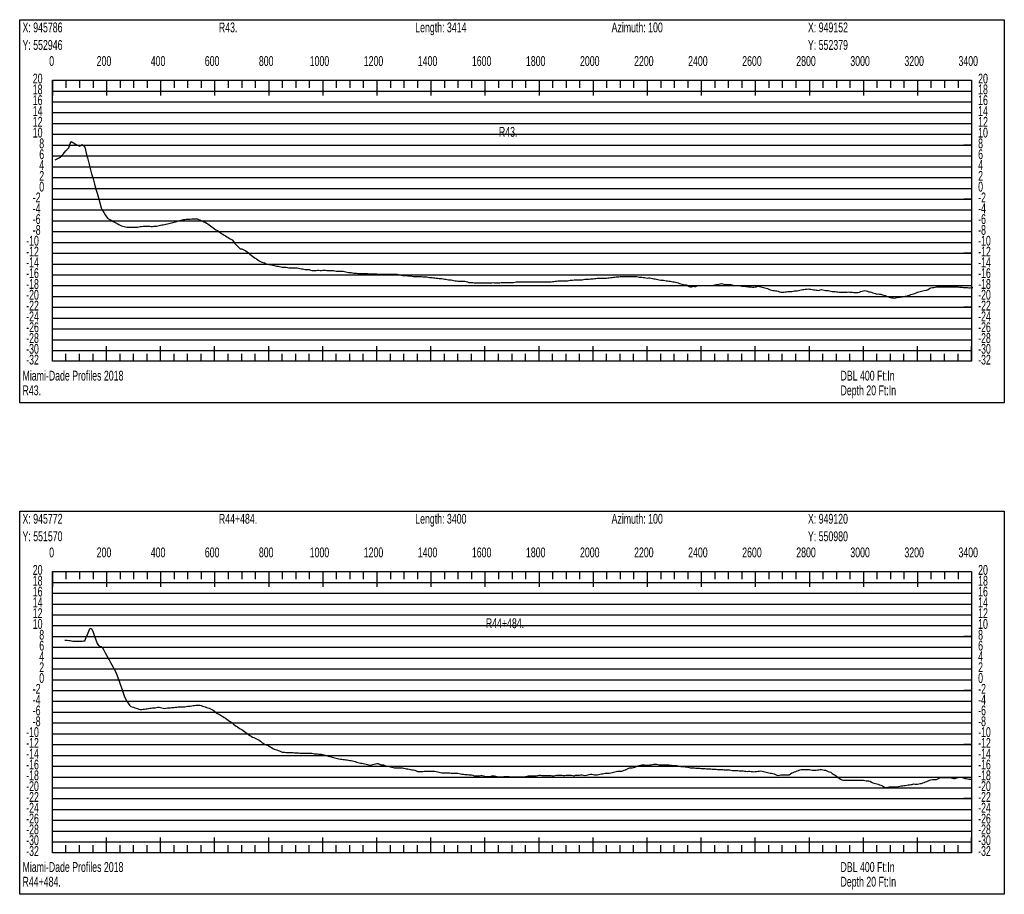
# Model space of a CAD drawing. Header units: feet. Extents: x 1 to 30, y -268 to -1.
# Tile 61 of 94: x 11 to 20, y -100 to -92. Entities that reach past the tile are written whole.
import ezdxf

# ---------------------------------------------------------------- set-up
doc = ezdxf.new("R2010")
doc.units = ezdxf.units.FT
doc.header["$MEASUREMENT"] = 0
doc.layers.add('LABELS', color=7, linetype='Continuous')
doc.layers.add('XSECTION', color=7, linetype='Continuous')

msp = doc.modelspace()

# ---------------------------------------------------------------- linework, layer by layer
at = {"layer": 'XSECTION', "color": 0, "linetype": 'Continuous'}
for points in [[(11.106, -91.9), (20.212, -91.9), (20.212, -95.445), (11.106, -95.445), (11.106, -91.9)], [(11.409, -92.46), (19.909, -92.46), (19.909, -95.06), (11.409, -95.06), (11.409, -92.46)], [(11.409, -92.46), (11.409, -92.601)], [(11.409, -92.46), (11.409, -92.601)], [(11.409, -92.46), (11.409, -92.53)], [(11.409, -92.46), (11.409, -92.53)], [(11.534, -92.46), (11.534, -92.53)], [(11.659, -92.46), (11.659, -92.53)], [(11.784, -92.46), (11.784, -92.53)], [(11.909, -92.46), (11.909, -92.601)], [(11.909, -92.46), (11.909, -92.53)], [(12.034, -92.46), (12.034, -92.53)], [(12.159, -92.46), (12.159, -92.53)], [(12.284, -92.46), (12.284, -92.53)], [(12.409, -92.46), (12.409, -92.601)], [(12.409, -92.46), (12.409, -92.53)], [(12.534, -92.46), (12.534, -92.53)], [(12.659, -92.46), (12.659, -92.53)], [(12.784, -92.46), (12.784, -92.53)], [(12.909, -92.46), (12.909, -92.601)], [(12.909, -92.46), (12.909, -92.53)], [(13.034, -92.46), (13.034, -92.53)], [(13.159, -92.46), (13.159, -92.53)], [(13.284, -92.46), (13.284, -92.53)], [(13.409, -92.46), (13.409, -92.601)], [(13.409, -92.46), (13.409, -92.53)], [(13.534, -92.46), (13.534, -92.53)], [(13.659, -92.46), (13.659, -92.53)], [(13.784, -92.46), (13.784, -92.53)], [(13.909, -92.46), (13.909, -92.601)], [(13.909, -92.46), (13.909, -92.53)], [(14.034, -92.46), (14.034, -92.53)], [(14.159, -92.46), (14.159, -92.53)], [(14.284, -92.46), (14.284, -92.53)], [(14.409, -92.46), (14.409, -92.601)], [(14.409, -92.46), (14.409, -92.53)], [(14.534, -92.46), (14.534, -92.53)], [(14.659, -92.46), (14.659, -92.53)], [(14.784, -92.46), (14.784, -92.53)], [(14.909, -92.46), (14.909, -92.601)], [(14.909, -92.46), (14.909, -92.53)], [(15.034, -92.46), (15.034, -92.53)], [(15.159, -92.46), (15.159, -92.53)], [(15.284, -92.46), (15.284, -92.53)], [(15.409, -92.46), (15.409, -92.601)], [(15.409, -92.46), (15.409, -92.53)], [(15.534, -92.46), (15.534, -92.53)], [(15.659, -92.46), (15.659, -92.53)], [(15.784, -92.46), (15.784, -92.53)], [(15.909, -92.46), (15.909, -92.601)], [(15.909, -92.46), (15.909, -92.53)], [(16.034, -92.46), (16.034, -92.53)], [(16.159, -92.46), (16.159, -92.53)], [(16.284, -92.46), (16.284, -92.53)], [(16.409, -92.46), (16.409, -92.601)], [(16.409, -92.46), (16.409, -92.53)], [(16.534, -92.46), (16.534, -92.53)], [(16.659, -92.46), (16.659, -92.53)], [(16.784, -92.46), (16.784, -92.53)], [(16.909, -92.46), (16.909, -92.601)], [(16.909, -92.46), (16.909, -92.53)], [(17.034, -92.46), (17.034, -92.53)], [(17.159, -92.46), (17.159, -92.53)], [(17.284, -92.46), (17.284, -92.53)], [(17.409, -92.46), (17.409, -92.601)], [(17.409, -92.46), (17.409, -92.53)], [(17.534, -92.46), (17.534, -92.53)], [(17.659, -92.46), (17.659, -92.53)], [(17.784, -92.46), (17.784, -92.53)], [(17.909, -92.46), (17.909, -92.601)], [(17.909, -92.46), (17.909, -92.53)], [(18.034, -92.46), (18.034, -92.53)], [(18.159, -92.46), (18.159, -92.53)], [(18.284, -92.46), (18.284, -92.53)], [(18.409, -92.46), (18.409, -92.601)], [(18.409, -92.46), (18.409, -92.53)], [(18.534, -92.46), (18.534, -92.53)], [(18.659, -92.46), (18.659, -92.53)], [(18.784, -92.46), (18.784, -92.53)], [(18.909, -92.46), (18.909, -92.601)], [(18.909, -92.46), (18.909, -92.53)], [(19.034, -92.46), (19.034, -92.53)], [(19.159, -92.46), (19.159, -92.53)], [(19.284, -92.46), (19.284, -92.53)], [(19.409, -92.46), (19.409, -92.601)], [(19.409, -92.46), (19.409, -92.53)], [(19.534, -92.46), (19.534, -92.53)], [(19.659, -92.46), (19.659, -92.53)], [(19.784, -92.46), (19.784, -92.53)], [(19.909, -92.46), (19.909, -92.601)], [(19.909, -92.46), (19.909, -92.53)], [(11.409, -93.06), (11.479, -93.06)], [(19.909, -93.06), (19.839, -93.06)], [(11.409, -93.56), (11.479, -93.56)], [(19.909, -93.56), (19.839, -93.56)], [(11.409, -94.06), (11.479, -94.06)], [(19.909, -94.06), (19.839, -94.06)], [(11.409, -94.56), (11.479, -94.56)], [(19.909, -94.56), (19.839, -94.56)], [(11.409, -95.06), (11.409, -94.919)], [(11.409, -95.06), (11.409, -94.919)], [(11.909, -95.06), (11.909, -94.919)], [(12.409, -95.06), (12.409, -94.919)], [(12.909, -95.06), (12.909, -94.919)], [(13.409, -95.06), (13.409, -94.919)], [(13.909, -95.06), (13.909, -94.919)], [(14.409, -95.06), (14.409, -94.919)], [(14.909, -95.06), (14.909, -94.919)], [(15.409, -95.06), (15.409, -94.919)], [(15.909, -95.06), (15.909, -94.919)], [(16.409, -95.06), (16.409, -94.919)], [(16.909, -95.06), (16.909, -94.919)], [(17.409, -95.06), (17.409, -94.919)], [(17.909, -95.06), (17.909, -94.919)], [(18.409, -95.06), (18.409, -94.919)], [(18.909, -95.06), (18.909, -94.919)], [(19.409, -95.06), (19.409, -94.919)], [(19.909, -95.06), (19.909, -94.919)], [(11.409, -95.06), (11.409, -94.99)], [(11.409, -95.06), (11.409, -94.99)], [(11.534, -95.06), (11.534, -94.99)], [(11.659, -95.06), (11.659, -94.99)], [(11.784, -95.06), (11.784, -94.99)], [(11.909, -95.06), (11.909, -94.99)], [(12.034, -95.06), (12.034, -94.99)], [(12.159, -95.06), (12.159, -94.99)], [(12.284, -95.06), (12.284, -94.99)], [(12.409, -95.06), (12.409, -94.99)], [(12.534, -95.06), (12.534, -94.99)], [(12.659, -95.06), (12.659, -94.99)], [(12.784, -95.06), (12.784, -94.99)], [(12.909, -95.06), (12.909, -94.99)], [(13.034, -95.06), (13.034, -94.99)], [(13.159, -95.06), (13.159, -94.99)], [(13.284, -95.06), (13.284, -94.99)], [(13.409, -95.06), (13.409, -94.99)], [(13.534, -95.06), (13.534, -94.99)], [(13.659, -95.06), (13.659, -94.99)], [(13.784, -95.06), (13.784, -94.99)], [(13.909, -95.06), (13.909, -94.99)], [(14.034, -95.06), (14.034, -94.99)], [(14.159, -95.06), (14.159, -94.99)], [(14.284, -95.06), (14.284, -94.99)], [(14.409, -95.06), (14.409, -94.99)], [(14.534, -95.06), (14.534, -94.99)], [(14.659, -95.06), (14.659, -94.99)], [(14.784, -95.06), (14.784, -94.99)], [(14.909, -95.06), (14.909, -94.99)], [(15.034, -95.06), (15.034, -94.99)], [(15.159, -95.06), (15.159, -94.99)], [(15.284, -95.06), (15.284, -94.99)], [(15.409, -95.06), (15.409, -94.99)], [(15.534, -95.06), (15.534, -94.99)], [(15.659, -95.06), (15.659, -94.99)], [(15.784, -95.06), (15.784, -94.99)], [(15.909, -95.06), (15.909, -94.99)], [(16.034, -95.06), (16.034, -94.99)], [(16.159, -95.06), (16.159, -94.99)], [(16.284, -95.06), (16.284, -94.99)], [(16.409, -95.06), (16.409, -94.99)], [(16.534, -95.06), (16.534, -94.99)], [(16.659, -95.06), (16.659, -94.99)], [(16.784, -95.06), (16.784, -94.99)], [(16.909, -95.06), (16.909, -94.99)], [(17.034, -95.06), (17.034, -94.99)], [(17.159, -95.06), (17.159, -94.99)], [(17.284, -95.06), (17.284, -94.99)], [(17.409, -95.06), (17.409, -94.99)], [(17.534, -95.06), (17.534, -94.99)], [(17.659, -95.06), (17.659, -94.99)], [(17.784, -95.06), (17.784, -94.99)], [(17.909, -95.06), (17.909, -94.99)], [(18.034, -95.06), (18.034, -94.99)], [(18.159, -95.06), (18.159, -94.99)], [(18.284, -95.06), (18.284, -94.99)], [(18.409, -95.06), (18.409, -94.99)], [(18.534, -95.06), (18.534, -94.99)], [(18.659, -95.06), (18.659, -94.99)], [(18.784, -95.06), (18.784, -94.99)], [(18.909, -95.06), (18.909, -94.99)], [(19.034, -95.06), (19.034, -94.99)], [(19.159, -95.06), (19.159, -94.99)], [(19.284, -95.06), (19.284, -94.99)], [(19.409, -95.06), (19.409, -94.99)], [(19.534, -95.06), (19.534, -94.99)], [(19.659, -95.06), (19.659, -94.99)], [(19.784, -95.06), (19.784, -94.99)], [(19.909, -95.06), (19.909, -94.99)], [(11.106, -96.445), (20.212, -96.445), (20.212, -99.99), (11.106, -99.99), (11.106, -96.445)], [(11.409, -97.005), (19.909, -97.005), (19.909, -99.605), (11.409, -99.605), (11.409, -97.005)], [(11.409, -97.005), (11.409, -97.146)], [(11.409, -97.005), (11.409, -97.146)], [(11.409, -97.005), (11.409, -97.075)], [(11.409, -97.005), (11.409, -97.075)], [(11.534, -97.005), (11.534, -97.075)], [(11.659, -97.005), (11.659, -97.075)], [(11.784, -97.005), (11.784, -97.075)], [(11.909, -97.005), (11.909, -97.146)], [(11.909, -97.005), (11.909, -97.075)], [(12.034, -97.005), (12.034, -97.075)], [(12.159, -97.005), (12.159, -97.075)], [(12.284, -97.005), (12.284, -97.075)], [(12.409, -97.005), (12.409, -97.146)], [(12.409, -97.005), (12.409, -97.075)], [(12.534, -97.005), (12.534, -97.075)], [(12.659, -97.005), (12.659, -97.075)], [(12.784, -97.005), (12.784, -97.075)], [(12.909, -97.005), (12.909, -97.146)], [(12.909, -97.005), (12.909, -97.075)], [(13.034, -97.005), (13.034, -97.075)], [(13.159, -97.005), (13.159, -97.075)], [(13.284, -97.005), (13.284, -97.075)], [(13.409, -97.005), (13.409, -97.146)], [(13.409, -97.005), (13.409, -97.075)], [(13.534, -97.005), (13.534, -97.075)], [(13.659, -97.005), (13.659, -97.075)], [(13.784, -97.005), (13.784, -97.075)], [(13.909, -97.005), (13.909, -97.146)], [(13.909, -97.005), (13.909, -97.075)], [(14.034, -97.005), (14.034, -97.075)], [(14.159, -97.005), (14.159, -97.075)], [(14.284, -97.005), (14.284, -97.075)], [(14.409, -97.005), (14.409, -97.146)], [(14.409, -97.005), (14.409, -97.075)], [(14.534, -97.005), (14.534, -97.075)], [(14.659, -97.005), (14.659, -97.075)], [(14.784, -97.005), (14.784, -97.075)], [(14.909, -97.005), (14.909, -97.146)], [(14.909, -97.005), (14.909, -97.075)], [(15.034, -97.005), (15.034, -97.075)], [(15.159, -97.005), (15.159, -97.075)], [(15.284, -97.005), (15.284, -97.075)], [(15.409, -97.005), (15.409, -97.146)], [(15.409, -97.005), (15.409, -97.075)], [(15.534, -97.005), (15.534, -97.075)], [(15.659, -97.005), (15.659, -97.075)], [(15.784, -97.005), (15.784, -97.075)], [(15.909, -97.005), (15.909, -97.146)], [(15.909, -97.005), (15.909, -97.075)], [(16.034, -97.005), (16.034, -97.075)], [(16.159, -97.005), (16.159, -97.075)], [(16.284, -97.005), (16.284, -97.075)], [(16.409, -97.005), (16.409, -97.146)], [(16.409, -97.005), (16.409, -97.075)], [(16.534, -97.005), (16.534, -97.075)], [(16.659, -97.005), (16.659, -97.075)], [(16.784, -97.005), (16.784, -97.075)], [(16.909, -97.005), (16.909, -97.146)], [(16.909, -97.005), (16.909, -97.075)], [(17.034, -97.005), (17.034, -97.075)], [(17.159, -97.005), (17.159, -97.075)], [(17.284, -97.005), (17.284, -97.075)], [(17.409, -97.005), (17.409, -97.146)], [(17.409, -97.005), (17.409, -97.075)], [(17.534, -97.005), (17.534, -97.075)], [(17.659, -97.005), (17.659, -97.075)], [(17.784, -97.005), (17.784, -97.075)], [(17.909, -97.005), (17.909, -97.146)], [(17.909, -97.005), (17.909, -97.075)], [(18.034, -97.005), (18.034, -97.075)], [(18.159, -97.005), (18.159, -97.075)], [(18.284, -97.005), (18.284, -97.075)], [(18.409, -97.005), (18.409, -97.146)], [(18.409, -97.005), (18.409, -97.075)], [(18.534, -97.005), (18.534, -97.075)], [(18.659, -97.005), (18.659, -97.075)], [(18.784, -97.005), (18.784, -97.075)], [(18.909, -97.005), (18.909, -97.146)], [(18.909, -97.005), (18.909, -97.075)], [(19.034, -97.005), (19.034, -97.075)], [(19.159, -97.005), (19.159, -97.075)], [(19.284, -97.005), (19.284, -97.075)], [(19.409, -97.005), (19.409, -97.146)], [(19.409, -97.005), (19.409, -97.075)], [(19.534, -97.005), (19.534, -97.075)], [(19.659, -97.005), (19.659, -97.075)], [(19.784, -97.005), (19.784, -97.075)], [(19.909, -97.005), (19.909, -97.146)], [(19.909, -97.005), (19.909, -97.075)], [(11.409, -97.605), (11.479, -97.605)], [(19.909, -97.605), (19.839, -97.605)], [(11.409, -98.105), (11.479, -98.105)], [(19.909, -98.105), (19.839, -98.105)], [(11.409, -98.605), (11.479, -98.605)], [(19.909, -98.605), (19.839, -98.605)], [(11.409, -99.105), (11.479, -99.105)], [(19.909, -99.105), (19.839, -99.105)], [(11.409, -99.605), (11.409, -99.464)], [(11.409, -99.605), (11.409, -99.464)], [(11.909, -99.605), (11.909, -99.464)], [(12.409, -99.605), (12.409, -99.464)], [(12.909, -99.605), (12.909, -99.464)], [(13.409, -99.605), (13.409, -99.464)], [(13.909, -99.605), (13.909, -99.464)], [(14.409, -99.605), (14.409, -99.464)], [(14.909, -99.605), (14.909, -99.464)], [(15.409, -99.605), (15.409, -99.464)], [(15.909, -99.605), (15.909, -99.464)], [(16.409, -99.605), (16.409, -99.464)], [(16.909, -99.605), (16.909, -99.464)], [(17.409, -99.605), (17.409, -99.464)], [(17.909, -99.605), (17.909, -99.464)], [(18.409, -99.605), (18.409, -99.464)], [(18.909, -99.605), (18.909, -99.464)], [(19.409, -99.605), (19.409, -99.464)], [(19.909, -99.605), (19.909, -99.464)], [(11.409, -99.605), (11.409, -99.535)], [(11.409, -99.605), (11.409, -99.535)], [(11.534, -99.605), (11.534, -99.535)], [(11.659, -99.605), (11.659, -99.535)], [(11.784, -99.605), (11.784, -99.535)], [(11.909, -99.605), (11.909, -99.535)], [(12.034, -99.605), (12.034, -99.535)], [(12.159, -99.605), (12.159, -99.535)], [(12.284, -99.605), (12.284, -99.535)], [(12.409, -99.605), (12.409, -99.535)], [(12.534, -99.605), (12.534, -99.535)], [(12.659, -99.605), (12.659, -99.535)], [(12.784, -99.605), (12.784, -99.535)], [(12.909, -99.605), (12.909, -99.535)], [(13.034, -99.605), (13.034, -99.535)], [(13.159, -99.605), (13.159, -99.535)], [(13.284, -99.605), (13.284, -99.535)], [(13.409, -99.605), (13.409, -99.535)], [(13.534, -99.605), (13.534, -99.535)], [(13.659, -99.605), (13.659, -99.535)], [(13.784, -99.605), (13.784, -99.535)], [(13.909, -99.605), (13.909, -99.535)], [(14.034, -99.605), (14.034, -99.535)], [(14.159, -99.605), (14.159, -99.535)], [(14.284, -99.605), (14.284, -99.535)], [(14.409, -99.605), (14.409, -99.535)], [(14.534, -99.605), (14.534, -99.535)], [(14.659, -99.605), (14.659, -99.535)], [(14.784, -99.605), (14.784, -99.535)], [(14.909, -99.605), (14.909, -99.535)], [(15.034, -99.605), (15.034, -99.535)], [(15.159, -99.605), (15.159, -99.535)], [(15.284, -99.605), (15.284, -99.535)], [(15.409, -99.605), (15.409, -99.535)], [(15.534, -99.605), (15.534, -99.535)], [(15.659, -99.605), (15.659, -99.535)], [(15.784, -99.605), (15.784, -99.535)], [(15.909, -99.605), (15.909, -99.535)], [(16.034, -99.605), (16.034, -99.535)], [(16.159, -99.605), (16.159, -99.535)], [(16.284, -99.605), (16.284, -99.535)], [(16.409, -99.605), (16.409, -99.535)], [(16.534, -99.605), (16.534, -99.535)], [(16.659, -99.605), (16.659, -99.535)], [(16.784, -99.605), (16.784, -99.535)], [(16.909, -99.605), (16.909, -99.535)], [(17.034, -99.605), (17.034, -99.535)], [(17.159, -99.605), (17.159, -99.535)], [(17.284, -99.605), (17.284, -99.535)], [(17.409, -99.605), (17.409, -99.535)], [(17.534, -99.605), (17.534, -99.535)], [(17.659, -99.605), (17.659, -99.535)], [(17.784, -99.605), (17.784, -99.535)], [(17.909, -99.605), (17.909, -99.535)], [(18.034, -99.605), (18.034, -99.535)], [(18.159, -99.605), (18.159, -99.535)], [(18.284, -99.605), (18.284, -99.535)], [(18.409, -99.605), (18.409, -99.535)], [(18.534, -99.605), (18.534, -99.535)], [(18.659, -99.605), (18.659, -99.535)], [(18.784, -99.605), (18.784, -99.535)], [(18.909, -99.605), (18.909, -99.535)], [(19.034, -99.605), (19.034, -99.535)], [(19.159, -99.605), (19.159, -99.535)], [(19.284, -99.605), (19.284, -99.535)], [(19.409, -99.605), (19.409, -99.535)], [(19.534, -99.605), (19.534, -99.535)], [(19.659, -99.605), (19.659, -99.535)], [(19.784, -99.605), (19.784, -99.535)], [(19.909, -99.605), (19.909, -99.535)]]:
    msp.add_lwpolyline(points, dxfattribs=at)
at = {"layer": 'XSECTION', "color": 0}
for points in [[(11.409, -92.56), (19.909, -92.56)], [(11.409, -92.66), (19.909, -92.66)], [(11.409, -92.76), (19.909, -92.76)], [(11.409, -92.86), (19.909, -92.86)], [(11.409, -92.96), (19.909, -92.96)], [(11.409, -93.06), (19.909, -93.06)], [(11.409, -93.16), (19.909, -93.16)], [(11.409, -93.26), (19.909, -93.26)], [(11.409, -93.36), (19.909, -93.36)], [(11.409, -93.46), (19.909, -93.46)], [(11.409, -93.56), (19.909, -93.56)], [(11.409, -93.66), (19.909, -93.66)], [(11.409, -93.76), (19.909, -93.76)], [(11.409, -93.86), (19.909, -93.86)], [(11.409, -93.96), (19.909, -93.96)], [(11.409, -94.06), (19.909, -94.06)], [(11.409, -94.16), (19.909, -94.16)], [(11.409, -94.26), (19.909, -94.26)], [(11.409, -94.36), (19.909, -94.36)], [(11.409, -94.46), (19.909, -94.46)], [(11.409, -94.56), (19.909, -94.56)], [(11.409, -94.66), (19.909, -94.66)], [(11.409, -94.76), (19.909, -94.76)], [(11.409, -94.86), (19.909, -94.86)], [(11.409, -94.96), (19.909, -94.96)], [(11.409, -97.105), (19.909, -97.105)], [(11.409, -97.205), (19.909, -97.205)], [(11.409, -97.305), (19.909, -97.305)], [(11.409, -97.405), (19.909, -97.405)], [(11.409, -97.505), (19.909, -97.505)], [(11.409, -97.605), (19.909, -97.605)], [(11.409, -97.705), (19.909, -97.705)], [(11.409, -97.805), (19.909, -97.805)], [(11.409, -97.905), (19.909, -97.905)], [(11.409, -98.005), (19.909, -98.005)], [(11.409, -98.105), (19.909, -98.105)], [(11.409, -98.205), (19.909, -98.205)], [(11.409, -98.305), (19.909, -98.305)], [(11.409, -98.405), (19.909, -98.405)], [(11.409, -98.505), (19.909, -98.505)], [(11.409, -98.605), (19.909, -98.605)], [(11.409, -98.705), (19.909, -98.705)], [(11.409, -98.805), (19.909, -98.805)], [(11.409, -98.905), (19.909, -98.905)], [(11.409, -99.005), (19.909, -99.005)], [(11.409, -99.105), (19.909, -99.105)], [(11.409, -99.205), (19.909, -99.205)], [(11.409, -99.305), (19.909, -99.305)], [(11.409, -99.405), (19.909, -99.405)], [(11.409, -99.505), (19.909, -99.505)]]:
    msp.add_lwpolyline(points, dxfattribs=at)
at = {"layer": 'XSECTION', "color": 5, "linetype": 'Continuous'}
for points in [[(11.434, -93.195), (11.4465, -93.189), (11.459, -93.183), (11.4715, -93.1765), (11.484, -93.1705), (11.4965, -93.1565), (11.509, -93.1425), (11.5215, -93.128), (11.534, -93.114), (11.5465, -93.0995), (11.559, -93.0845), (11.5715, -93.045), (11.584, -93.0265), (11.5965, -93.0345), (11.609, -93.042), (11.6215, -93.05), (11.634, -93.0575), (11.6465, -93.065), (11.659, -93.0705), (11.6715, -93.0625), (11.684, -93.055), (11.6965, -93.0645), (11.709, -93.078), (11.7215, -93.1335), (11.734, -93.1785), (11.7465, -93.2275), (11.759, -93.276), (11.7715, -93.3245), (11.784, -93.3735), (11.7965, -93.422), (11.809, -93.4665), (11.8215, -93.505), (11.834, -93.5465), (11.8465, -93.594), (11.859, -93.6415), (11.8715, -93.665), (11.884, -93.6845), (11.8965, -93.704), (11.909, -93.723), (11.9215, -93.7375), (11.934, -93.7445), (11.9465, -93.7515), (11.959, -93.7585), (11.9715, -93.7655), (11.984, -93.7725), (11.9965, -93.779), (12.009, -93.786), (12.0215, -93.793), (12.034, -93.8), (12.0465, -93.8055), (12.059, -93.809), (12.0715, -93.812), (12.084, -93.815), (12.0965, -93.818), (12.109, -93.8195), (12.1215, -93.8195), (12.134, -93.8195), (12.1465, -93.8195), (12.159, -93.82), (12.1715, -93.82), (12.184, -93.82), (12.1965, -93.818), (12.209, -93.815), (12.2215, -93.813), (12.234, -93.8115), (12.2465, -93.81), (12.259, -93.8095), (12.2715, -93.8095), (12.284, -93.8095), (12.2965, -93.8095), (12.309, -93.8105), (12.3215, -93.813), (12.334, -93.8135), (12.3465, -93.8105), (12.359, -93.8095), (12.3715, -93.8095), (12.384, -93.808), (12.3965, -93.805), (12.409, -93.802), (12.4215, -93.799), (12.434, -93.796), (12.4465, -93.793), (12.459, -93.7905), (12.4715, -93.7875), (12.484, -93.7845), (12.4965, -93.7815), (12.509, -93.7785), (12.5215, -93.7755), (12.534, -93.7725), (12.5465, -93.7695), (12.559, -93.7655), (12.5715, -93.7615), (12.584, -93.7575), (12.5965, -93.755), (12.609, -93.7525), (12.6215, -93.7495), (12.634, -93.747), (12.6465, -93.7465), (12.659, -93.7455), (12.6715, -93.745), (12.684, -93.744), (12.6965, -93.7435), (12.709, -93.7425), (12.7215, -93.7415), (12.734, -93.7415), (12.7465, -93.7435), (12.759, -93.7475), (12.7715, -93.752), (12.784, -93.757), (12.7965, -93.762), (12.809, -93.7695), (12.8215, -93.7735), (12.834, -93.781), (12.8465, -93.7895), (12.859, -93.7985), (12.8715, -93.8075), (12.884, -93.816), (12.8965, -93.825), (12.909, -93.834), (12.9215, -93.8425), (12.934, -93.851), (12.9465, -93.8595), (12.959, -93.868), (12.9715, -93.8765), (12.984, -93.884), (12.9965, -93.892), (13.009, -93.9), (13.0215, -93.9075), (13.034, -93.9155), (13.0465, -93.9225), (13.059, -93.93), (13.0715, -93.9375), (13.084, -93.9515), (13.0965, -93.9695), (13.109, -93.9835), (13.1215, -93.996), (13.134, -94.0085), (13.1465, -94.0205), (13.159, -94.0205), (13.1715, -94.025), (13.184, -94.032), (13.1965, -94.039), (13.209, -94.048), (13.2215, -94.058), (13.234, -94.0675), (13.2465, -94.077), (13.259, -94.0865), (13.2715, -94.0965), (13.284, -94.1045), (13.2965, -94.111), (13.309, -94.1205), (13.3215, -94.129), (13.334, -94.1355), (13.3465, -94.142), (13.359, -94.147), (13.3715, -94.1505), (13.384, -94.1575), (13.3965, -94.1615), (13.409, -94.163), (13.4215, -94.165), (13.434, -94.167), (13.4465, -94.17), (13.459, -94.173), (13.4715, -94.1765), (13.484, -94.18), (13.4965, -94.1805), (13.509, -94.182), (13.5215, -94.185), (13.534, -94.1885), (13.5465, -94.19), (13.559, -94.19), (13.5715, -94.19), (13.584, -94.1915), (13.5965, -94.1945), (13.609, -94.195), (13.6215, -94.195), (13.634, -94.195), (13.6465, -94.195), (13.659, -94.195), (13.6715, -94.195), (13.684, -94.1985), (13.6965, -94.2015), (13.709, -94.205), (13.7215, -94.205), (13.734, -94.2065), (13.7465, -94.21), (13.759, -94.21), (13.7715, -94.21), (13.784, -94.21), (13.7965, -94.2155), (13.809, -94.22), (13.8215, -94.22), (13.834, -94.22), (13.8465, -94.219), (13.859, -94.2155), (13.8715, -94.2175), (13.884, -94.22), (13.8965, -94.2185), (13.909, -94.217), (13.9215, -94.216), (13.934, -94.216), (13.9465, -94.2185), (13.959, -94.22), (13.9715, -94.22), (13.984, -94.22), (13.9965, -94.22), (14.009, -94.2205), (14.0215, -94.222), (14.034, -94.225), (14.0465, -94.2255), (14.059, -94.2255), (14.0715, -94.2255), (14.084, -94.2255), (14.0965, -94.227), (14.109, -94.23), (14.1215, -94.233), (14.134, -94.236), (14.1465, -94.237), (14.159, -94.238), (14.1715, -94.2395), (14.184, -94.2405), (14.1965, -94.2435), (14.209, -94.2455), (14.2215, -94.246), (14.234, -94.2465), (14.2465, -94.247), (14.259, -94.247), (14.2715, -94.2475), (14.284, -94.248), (14.2965, -94.2485), (14.309, -94.249), (14.3215, -94.249), (14.334, -94.2495), (14.3465, -94.25), (14.359, -94.2505), (14.3715, -94.251), (14.384, -94.2515), (14.3965, -94.252), (14.409, -94.252), (14.4215, -94.2525), (14.434, -94.253), (14.4465, -94.253), (14.459, -94.2535), (14.4715, -94.254), (14.484, -94.254), (14.4965, -94.2545), (14.509, -94.2545), (14.5215, -94.255), (14.534, -94.255), (14.5465, -94.255), (14.559, -94.255), (14.5715, -94.255), (14.584, -94.255), (14.5965, -94.255), (14.609, -94.2555), (14.6215, -94.2585), (14.634, -94.262), (14.6465, -94.265), (14.659, -94.265), (14.6715, -94.265), (14.684, -94.2655), (14.6965, -94.2685), (14.709, -94.27), (14.7215, -94.27), (14.734, -94.2725), (14.7465, -94.275), (14.759, -94.275), (14.7715, -94.275), (14.784, -94.275), (14.7965, -94.275), (14.809, -94.275), (14.8215, -94.2765), (14.834, -94.2795), (14.8465, -94.28), (14.859, -94.28), (14.8715, -94.28), (14.884, -94.282), (14.8965, -94.285), (14.909, -94.285), (14.9215, -94.285), (14.934, -94.287), (14.9465, -94.289), (14.959, -94.29), (14.9715, -94.29), (14.984, -94.293), (14.9965, -94.295), (15.009, -94.295), (15.0215, -94.298), (15.034, -94.3), (15.0465, -94.3), (15.059, -94.303), (15.0715, -94.305), (15.084, -94.305), (15.0965, -94.3075), (15.109, -94.31), (15.1215, -94.313), (15.134, -94.315), (15.1465, -94.315), (15.159, -94.318), (15.1715, -94.32), (15.184, -94.32), (15.1965, -94.32), (15.209, -94.32), (15.2215, -94.32), (15.234, -94.323), (15.2465, -94.326), (15.259, -94.3295), (15.2715, -94.3295), (15.284, -94.3295), (15.2965, -94.3295), (15.309, -94.333), (15.3215, -94.3345), (15.334, -94.3345), (15.3465, -94.3345), (15.359, -94.3345), (15.3715, -94.3345), (15.384, -94.3345), (15.3965, -94.3345), (15.409, -94.3345), (15.4215, -94.3345), (15.434, -94.3345), (15.4465, -94.3345), (15.459, -94.3345), (15.4715, -94.333), (15.484, -94.3295), (15.4965, -94.3325), (15.509, -94.3345), (15.5215, -94.3345), (15.534, -94.3345), (15.5465, -94.334), (15.559, -94.332), (15.5715, -94.3305), (15.584, -94.3295), (15.5965, -94.3295), (15.609, -94.3295), (15.6215, -94.3295), (15.634, -94.3295), (15.6465, -94.3295), (15.659, -94.3295), (15.6715, -94.3295), (15.684, -94.327), (15.6965, -94.325), (15.709, -94.325), (15.7215, -94.325), (15.734, -94.325), (15.7465, -94.325), (15.759, -94.325), (15.7715, -94.325), (15.784, -94.325), (15.7965, -94.325), (15.809, -94.325), (15.8215, -94.325), (15.834, -94.325), (15.8465, -94.325), (15.859, -94.325), (15.8715, -94.325), (15.884, -94.325), (15.8965, -94.325), (15.909, -94.325), (15.9215, -94.325), (15.934, -94.325), (15.9465, -94.325), (15.959, -94.325), (15.9715, -94.325), (15.984, -94.325), (15.9965, -94.325), (16.009, -94.325), (16.0215, -94.325), (16.034, -94.323), (16.0465, -94.3215), (16.059, -94.32), (16.0715, -94.318), (16.084, -94.3165), (16.0965, -94.315), (16.109, -94.315), (16.1215, -94.315), (16.134, -94.315), (16.1465, -94.315), (16.159, -94.315), (16.1715, -94.315), (16.184, -94.313), (16.1965, -94.31), (16.209, -94.31), (16.2215, -94.308), (16.234, -94.3055), (16.2465, -94.3055), (16.259, -94.3055), (16.2715, -94.306), (16.284, -94.306), (16.2965, -94.306), (16.309, -94.306), (16.3215, -94.303), (16.334, -94.3015), (16.3465, -94.3015), (16.359, -94.3015), (16.3715, -94.3), (16.384, -94.297), (16.3965, -94.2965), (16.409, -94.296), (16.4215, -94.294), (16.434, -94.2925), (16.4465, -94.2915), (16.459, -94.2915), (16.4715, -94.2915), (16.484, -94.2915), (16.4965, -94.291), (16.509, -94.291), (16.5215, -94.291), (16.534, -94.291), (16.5465, -94.289), (16.559, -94.287), (16.5715, -94.285), (16.584, -94.284), (16.5965, -94.2825), (16.609, -94.281), (16.6215, -94.2795), (16.634, -94.2785), (16.6465, -94.277), (16.659, -94.2755), (16.6715, -94.275), (16.684, -94.275), (16.6965, -94.275), (16.709, -94.275), (16.7215, -94.2755), (16.734, -94.2755), (16.7465, -94.2755), (16.759, -94.2755), (16.7715, -94.2755), (16.784, -94.2755), (16.7965, -94.2755), (16.809, -94.2755), (16.8215, -94.278), (16.834, -94.2805), (16.8465, -94.2805), (16.859, -94.2825), (16.8715, -94.2855), (16.884, -94.2855), (16.8965, -94.288), (16.909, -94.29), (16.9215, -94.2865), (16.934, -94.288), (16.9465, -94.2915), (16.959, -94.2945), (16.9715, -94.2955), (16.984, -94.296), (16.9965, -94.299), (17.009, -94.302), (17.0215, -94.305), (17.034, -94.3085), (17.0465, -94.31), (17.059, -94.31), (17.0715, -94.3135), (17.084, -94.3145), (17.0965, -94.3145), (17.109, -94.3175), (17.1215, -94.32), (17.134, -94.322), (17.1465, -94.324), (17.159, -94.326), (17.1715, -94.328), (17.184, -94.3305), (17.1965, -94.335), (17.209, -94.339), (17.2215, -94.3425), (17.234, -94.346), (17.2465, -94.3495), (17.259, -94.3515), (17.2715, -94.354), (17.284, -94.36), (17.2965, -94.367), (17.309, -94.3695), (17.3215, -94.3695), (17.334, -94.366), (17.3465, -94.367), (17.359, -94.369), (17.3715, -94.362), (17.384, -94.36), (17.3965, -94.36), (17.409, -94.36), (17.4215, -94.36), (17.434, -94.36), (17.4465, -94.36), (17.459, -94.36), (17.4715, -94.36), (17.484, -94.36), (17.4965, -94.36), (17.509, -94.3585), (17.5215, -94.355), (17.534, -94.353), (17.5465, -94.3505), (17.559, -94.3485), (17.5715, -94.346), (17.584, -94.3435), (17.5965, -94.34), (17.609, -94.343), (17.6215, -94.3465), (17.634, -94.3495), (17.6465, -94.35), (17.659, -94.35), (17.6715, -94.35), (17.684, -94.35), (17.6965, -94.353), (17.709, -94.359), (17.7215, -94.36), (17.734, -94.36), (17.7465, -94.36), (17.759, -94.36), (17.7715, -94.3605), (17.784, -94.364), (17.7965, -94.365), (17.809, -94.3655), (17.8215, -94.367), (17.834, -94.368), (17.8465, -94.3695), (17.859, -94.371), (17.8715, -94.3725), (17.884, -94.3735), (17.8965, -94.375), (17.909, -94.3725), (17.9215, -94.3695), (17.934, -94.366), (17.9465, -94.3675), (17.959, -94.3705), (17.9715, -94.374), (17.984, -94.3775), (17.9965, -94.3805), (18.009, -94.383), (18.0215, -94.386), (18.034, -94.3925), (18.0465, -94.3995), (18.059, -94.4015), (18.0715, -94.4035), (18.084, -94.4055), (18.0965, -94.4075), (18.109, -94.409), (18.1215, -94.4125), (18.134, -94.417), (18.1465, -94.4195), (18.159, -94.4195), (18.1715, -94.4195), (18.184, -94.418), (18.1965, -94.4165), (18.209, -94.4155), (18.2215, -94.4145), (18.234, -94.4145), (18.2465, -94.4145), (18.259, -94.4125), (18.2715, -94.4095), (18.284, -94.408), (18.2965, -94.4065), (18.309, -94.4045), (18.3215, -94.401), (18.334, -94.3985), (18.3465, -94.397), (18.359, -94.3955), (18.3715, -94.3935), (18.384, -94.392), (18.3965, -94.39), (18.409, -94.3915), (18.4215, -94.3935), (18.434, -94.3955), (18.4465, -94.3975), (18.459, -94.399), (18.4715, -94.401), (18.484, -94.403), (18.4965, -94.405), (18.509, -94.3975), (18.5215, -94.3965), (18.534, -94.3995), (18.5465, -94.4025), (18.559, -94.405), (18.5715, -94.405), (18.584, -94.405), (18.5965, -94.4075), (18.609, -94.412), (18.6215, -94.415), (18.634, -94.415), (18.6465, -94.415), (18.659, -94.4165), (18.6715, -94.418), (18.684, -94.4195), (18.6965, -94.4195), (18.709, -94.4195), (18.7215, -94.4195), (18.734, -94.4195), (18.7465, -94.419), (18.759, -94.419), (18.7715, -94.4185), (18.784, -94.419), (18.7965, -94.42), (18.809, -94.421), (18.8215, -94.4225), (18.834, -94.4235), (18.8465, -94.424), (18.859, -94.4235), (18.8715, -94.42), (18.884, -94.4155), (18.8965, -94.411), (18.909, -94.4075), (18.9215, -94.4055), (18.934, -94.408), (18.9465, -94.4125), (18.959, -94.416), (18.9715, -94.4185), (18.984, -94.4215), (18.9965, -94.4255), (19.009, -94.4295), (19.0215, -94.434), (19.034, -94.4385), (19.0465, -94.4355), (19.059, -94.4375), (19.0715, -94.4395), (19.084, -94.444), (19.0965, -94.448), (19.109, -94.4525), (19.1215, -94.457), (19.134, -94.4615), (19.1465, -94.466), (19.159, -94.47), (19.1715, -94.4715), (19.184, -94.473), (19.1965, -94.4745), (19.209, -94.4725), (19.2215, -94.4695), (19.234, -94.468), (19.2465, -94.4665), (19.259, -94.465), (19.2715, -94.463), (19.284, -94.4605), (19.2965, -94.4585), (19.309, -94.456), (19.3215, -94.4525), (19.334, -94.4475), (19.3465, -94.442), (19.359, -94.4385), (19.3715, -94.4365), (19.384, -94.433), (19.3965, -94.4255), (19.409, -94.4195), (19.4215, -94.417), (19.434, -94.4145), (19.4465, -94.4115), (19.459, -94.4085), (19.4715, -94.4055), (19.484, -94.403), (19.4965, -94.4005), (19.509, -94.3945), (19.5215, -94.387), (19.534, -94.3805), (19.5465, -94.3785), (19.559, -94.376), (19.5715, -94.373), (19.584, -94.371), (19.5965, -94.371), (19.609, -94.371), (19.6215, -94.371), (19.634, -94.371), (19.6465, -94.371), (19.659, -94.371), (19.6715, -94.371), (19.684, -94.371), (19.6965, -94.371), (19.709, -94.371), (19.7215, -94.371), (19.734, -94.371), (19.7465, -94.3705), (19.759, -94.3705), (19.7715, -94.371), (19.784, -94.372), (19.7965, -94.373), (19.809, -94.374), (19.8215, -94.375), (19.834, -94.376), (19.8465, -94.377), (19.859, -94.378), (19.8715, -94.3785), (19.884, -94.379), (19.8965, -94.3795), (19.909, -94.3785), (19.9215, -94.3775)], [(11.522, -97.639), (11.534, -97.6395), (11.5465, -97.64), (11.559, -97.641), (11.5715, -97.643), (11.584, -97.645), (11.5965, -97.6475), (11.609, -97.6495), (11.6215, -97.6495), (11.634, -97.649), (11.6465, -97.6485), (11.659, -97.648), (11.6715, -97.6475), (11.684, -97.647), (11.6965, -97.6465), (11.709, -97.6455), (11.7215, -97.616), (11.734, -97.5865), (11.7465, -97.557), (11.759, -97.528), (11.7715, -97.531), (11.784, -97.566), (11.7965, -97.601), (11.809, -97.636), (11.8215, -97.671), (11.834, -97.6895), (11.8465, -97.694), (11.859, -97.6985), (11.8715, -97.71), (11.884, -97.7325), (11.8965, -97.755), (11.909, -97.7775), (11.9215, -97.8), (11.934, -97.8225), (11.9465, -97.845), (11.959, -97.8675), (11.9715, -97.89), (11.984, -97.9125), (11.9965, -97.935), (12.009, -97.97), (12.0215, -98.0095), (12.034, -98.0455), (12.0465, -98.0815), (12.059, -98.1175), (12.0715, -98.1535), (12.084, -98.1815), (12.0965, -98.2045), (12.109, -98.2235), (12.1215, -98.2415), (12.134, -98.253), (12.1465, -98.257), (12.159, -98.2605), (12.1715, -98.2645), (12.184, -98.2685), (12.1965, -98.2725), (12.209, -98.276), (12.2215, -98.28), (12.234, -98.28), (12.2465, -98.278), (12.259, -98.2765), (12.2715, -98.2745), (12.284, -98.273), (12.2965, -98.271), (12.309, -98.2695), (12.3215, -98.2675), (12.334, -98.266), (12.3465, -98.265), (12.359, -98.265), (12.3715, -98.263), (12.384, -98.2605), (12.3965, -98.26), (12.409, -98.262), (12.4215, -98.265), (12.434, -98.2675), (12.4465, -98.27), (12.459, -98.2695), (12.4715, -98.265), (12.484, -98.265), (12.4965, -98.2645), (12.509, -98.2635), (12.5215, -98.2625), (12.534, -98.2615), (12.5465, -98.2605), (12.559, -98.2575), (12.5715, -98.255), (12.584, -98.255), (12.5965, -98.255), (12.609, -98.255), (12.6215, -98.255), (12.634, -98.255), (12.6465, -98.254), (12.659, -98.25), (12.6715, -98.25), (12.684, -98.249), (12.6965, -98.247), (12.709, -98.2445), (12.7215, -98.2425), (12.734, -98.24), (12.7465, -98.2405), (12.759, -98.2405), (12.7715, -98.2405), (12.784, -98.2445), (12.7965, -98.2485), (12.809, -98.253), (12.8215, -98.257), (12.834, -98.261), (12.8465, -98.2655), (12.859, -98.2695), (12.8715, -98.274), (12.884, -98.28), (12.8965, -98.2875), (12.909, -98.2975), (12.9215, -98.3075), (12.934, -98.3165), (12.9465, -98.323), (12.959, -98.3305), (12.9715, -98.338), (12.984, -98.346), (12.9965, -98.3535), (13.009, -98.3615), (13.0215, -98.3695), (13.034, -98.379), (13.0465, -98.388), (13.059, -98.395), (13.0715, -98.4045), (13.084, -98.415), (13.0965, -98.426), (13.109, -98.435), (13.1215, -98.442), (13.134, -98.45), (13.1465, -98.458), (13.159, -98.466), (13.1715, -98.474), (13.184, -98.483), (13.1965, -98.493), (13.209, -98.5025), (13.2215, -98.512), (13.234, -98.521), (13.2465, -98.528), (13.259, -98.535), (13.2715, -98.541), (13.284, -98.5445), (13.2965, -98.5505), (13.309, -98.557), (13.3215, -98.563), (13.334, -98.5735), (13.3465, -98.5855), (13.359, -98.593), (13.3715, -98.6005), (13.384, -98.606), (13.3965, -98.6095), (13.409, -98.618), (13.4215, -98.6265), (13.434, -98.633), (13.4465, -98.64), (13.459, -98.646), (13.4715, -98.6505), (13.484, -98.6545), (13.4965, -98.659), (13.509, -98.663), (13.5215, -98.6695), (13.534, -98.674), (13.5465, -98.674), (13.559, -98.676), (13.5715, -98.6775), (13.584, -98.679), (13.5965, -98.6795), (13.609, -98.6795), (13.6215, -98.6795), (13.634, -98.6795), (13.6465, -98.68), (13.659, -98.68), (13.6715, -98.68), (13.684, -98.6805), (13.6965, -98.684), (13.709, -98.6855), (13.7215, -98.6855), (13.734, -98.6855), (13.7465, -98.6855), (13.759, -98.6855), (13.7715, -98.6855), (13.784, -98.6855), (13.7965, -98.6855), (13.809, -98.6855), (13.8215, -98.6875), (13.834, -98.6905), (13.8465, -98.69), (13.859, -98.692), (13.8715, -98.695), (13.884, -98.695), (13.8965, -98.695), (13.909, -98.6955), (13.9215, -98.699), (13.934, -98.702), (13.9465, -98.7055), (13.959, -98.7125), (13.9715, -98.7155), (13.984, -98.7165), (13.9965, -98.72), (14.009, -98.7235), (14.0215, -98.727), (14.034, -98.7305), (14.0465, -98.7345), (14.059, -98.7375), (14.0715, -98.739), (14.084, -98.7405), (14.0965, -98.7425), (14.109, -98.744), (14.1215, -98.746), (14.134, -98.7475), (14.1465, -98.749), (14.159, -98.751), (14.1715, -98.7525), (14.184, -98.7545), (14.1965, -98.7575), (14.209, -98.763), (14.2215, -98.767), (14.234, -98.77), (14.2465, -98.7735), (14.259, -98.7755), (14.2715, -98.776), (14.284, -98.779), (14.2965, -98.7825), (14.309, -98.785), (14.3215, -98.788), (14.334, -98.791), (14.3465, -98.794), (14.359, -98.7935), (14.3715, -98.79), (14.384, -98.7865), (14.3965, -98.783), (14.409, -98.781), (14.4215, -98.781), (14.434, -98.7855), (14.4465, -98.791), (14.459, -98.791), (14.4715, -98.7935), (14.484, -98.797), (14.4965, -98.8005), (14.509, -98.804), (14.5215, -98.8075), (14.534, -98.811), (14.5465, -98.814), (14.559, -98.8175), (14.5715, -98.8205), (14.584, -98.8205), (14.5965, -98.8205), (14.609, -98.8205), (14.6215, -98.8205), (14.634, -98.8205), (14.6465, -98.8215), (14.659, -98.8245), (14.6715, -98.8275), (14.684, -98.8305), (14.6965, -98.8305), (14.709, -98.833), (14.7215, -98.8365), (14.734, -98.84), (14.7465, -98.84), (14.759, -98.8425), (14.7715, -98.8485), (14.784, -98.8525), (14.7965, -98.855), (14.809, -98.855), (14.8215, -98.855), (14.834, -98.8535), (14.8465, -98.8505), (14.859, -98.85), (14.8715, -98.85), (14.884, -98.85), (14.8965, -98.85), (14.909, -98.85), (14.9215, -98.85), (14.934, -98.85), (14.9465, -98.8515), (14.959, -98.8545), (14.9715, -98.8575), (14.984, -98.861), (14.9965, -98.864), (15.009, -98.865), (15.0215, -98.865), (15.034, -98.865), (15.0465, -98.865), (15.059, -98.865), (15.0715, -98.865), (15.084, -98.8675), (15.0965, -98.87), (15.109, -98.87), (15.1215, -98.87), (15.134, -98.87), (15.1465, -98.87), (15.159, -98.87), (15.1715, -98.872), (15.184, -98.875), (15.1965, -98.878), (15.209, -98.88), (15.2215, -98.881), (15.234, -98.882), (15.2465, -98.883), (15.259, -98.884), (15.2715, -98.8845), (15.284, -98.885), (15.2965, -98.887), (15.309, -98.893), (15.3215, -98.895), (15.334, -98.895), (15.3465, -98.8955), (15.359, -98.895), (15.3715, -98.8925), (15.384, -98.8905), (15.3965, -98.8935), (15.409, -98.8965), (15.4215, -98.899), (15.434, -98.8995), (15.4465, -98.8995), (15.459, -98.899), (15.4715, -98.8955), (15.484, -98.8945), (15.4965, -98.895), (15.509, -98.898), (15.5215, -98.901), (15.534, -98.904), (15.5465, -98.904), (15.559, -98.904), (15.5715, -98.904), (15.584, -98.9), (15.5965, -98.899), (15.609, -98.899), (15.6215, -98.899), (15.634, -98.901), (15.6465, -98.9035), (15.659, -98.9035), (15.6715, -98.904), (15.684, -98.9035), (15.6965, -98.9035), (15.709, -98.9035), (15.7215, -98.9035), (15.734, -98.9035), (15.7465, -98.9035), (15.759, -98.9035), (15.7715, -98.904), (15.784, -98.9015), (15.7965, -98.898), (15.809, -98.8945), (15.8215, -98.895), (15.834, -98.895), (15.8465, -98.895), (15.859, -98.895), (15.8715, -98.895), (15.884, -98.8945), (15.8965, -98.8905), (15.909, -98.8875), (15.9215, -98.8865), (15.934, -98.89), (15.9465, -98.89), (15.959, -98.89), (15.9715, -98.89), (15.984, -98.89), (15.9965, -98.8895), (16.009, -98.8895), (16.0215, -98.8905), (16.034, -98.894), (16.0465, -98.894), (16.059, -98.891), (16.0715, -98.8885), (16.084, -98.8885), (16.0965, -98.8885), (16.109, -98.8885), (16.1215, -98.8885), (16.134, -98.8905), (16.1465, -98.8915), (16.159, -98.888), (16.1715, -98.8885), (16.184, -98.8885), (16.1965, -98.8885), (16.209, -98.8885), (16.2215, -98.891), (16.234, -98.893), (16.2465, -98.889), (16.259, -98.889), (16.2715, -98.889), (16.284, -98.889), (16.2965, -98.886), (16.309, -98.886), (16.3215, -98.889), (16.334, -98.89), (16.3465, -98.8885), (16.359, -98.8845), (16.3715, -98.881), (16.384, -98.88), (16.3965, -98.88), (16.409, -98.883), (16.4215, -98.885), (16.434, -98.885), (16.4465, -98.885), (16.459, -98.8825), (16.4715, -98.879), (16.484, -98.8755), (16.4965, -98.8745), (16.509, -98.874), (16.5215, -98.8705), (16.534, -98.8695), (16.5465, -98.869), (16.559, -98.869), (16.5715, -98.866), (16.584, -98.863), (16.5965, -98.8595), (16.609, -98.8565), (16.6215, -98.8535), (16.634, -98.8505), (16.6465, -98.8505), (16.659, -98.85), (16.6715, -98.8495), (16.684, -98.8465), (16.6965, -98.843), (16.709, -98.8395), (16.7215, -98.833), (16.734, -98.827), (16.7465, -98.821), (16.759, -98.8205), (16.7715, -98.819), (16.784, -98.816), (16.7965, -98.813), (16.809, -98.8085), (16.8215, -98.8015), (16.834, -98.798), (16.8465, -98.795), (16.859, -98.7915), (16.8715, -98.7915), (16.884, -98.792), (16.8965, -98.795), (16.909, -98.796), (16.9215, -98.7955), (16.934, -98.792), (16.9465, -98.791), (16.959, -98.7895), (16.9715, -98.7865), (16.984, -98.7865), (16.9965, -98.7865), (17.009, -98.7895), (17.0215, -98.791), (17.034, -98.7915), (17.0465, -98.7915), (17.059, -98.7915), (17.0715, -98.7915), (17.084, -98.7915), (17.0965, -98.7925), (17.109, -98.7925), (17.1215, -98.796), (17.134, -98.7965), (17.1465, -98.7975), (17.159, -98.7975), (17.1715, -98.7975), (17.184, -98.799), (17.1965, -98.8025), (17.209, -98.805), (17.2215, -98.8075), (17.234, -98.8075), (17.2465, -98.8075), (17.259, -98.8095), (17.2715, -98.812), (17.284, -98.815), (17.2965, -98.818), (17.309, -98.8205), (17.3215, -98.82), (17.334, -98.8205), (17.3465, -98.821), (17.359, -98.822), (17.3715, -98.8225), (17.384, -98.8235), (17.3965, -98.824), (17.409, -98.825), (17.4215, -98.8255), (17.434, -98.8265), (17.4465, -98.827), (17.459, -98.828), (17.4715, -98.8285), (17.484, -98.8295), (17.4965, -98.83), (17.509, -98.831), (17.5215, -98.8315), (17.534, -98.8325), (17.5465, -98.833), (17.559, -98.834), (17.5715, -98.8345), (17.584, -98.8355), (17.5965, -98.836), (17.609, -98.837), (17.6215, -98.8375), (17.634, -98.8385), (17.6465, -98.839), (17.659, -98.84), (17.6715, -98.84), (17.684, -98.8405), (17.6965, -98.844), (17.709, -98.845), (17.7215, -98.8455), (17.734, -98.846), (17.7465, -98.846), (17.759, -98.8485), (17.7715, -98.8485), (17.784, -98.849), (17.7965, -98.849), (17.809, -98.8495), (17.8215, -98.8515), (17.834, -98.853), (17.8465, -98.852), (17.859, -98.851), (17.8715, -98.853), (17.884, -98.8555), (17.8965, -98.8575), (17.909, -98.8545), (17.9215, -98.855), (17.934, -98.852), (17.9465, -98.852), (17.959, -98.8485), (17.9715, -98.851), (17.984, -98.8545), (17.9965, -98.8575), (18.009, -98.86), (18.0215, -98.864), (18.034, -98.8665), (18.0465, -98.869), (18.059, -98.87), (18.0715, -98.871), (18.084, -98.877), (18.0965, -98.883), (18.109, -98.8865), (18.1215, -98.8895), (18.134, -98.889), (18.1465, -98.885), (18.159, -98.885), (18.1715, -98.885), (18.184, -98.885), (18.1965, -98.885), (18.209, -98.885), (18.2215, -98.885), (18.234, -98.8745), (18.2465, -98.8675), (18.259, -98.863), (18.2715, -98.8585), (18.284, -98.8535), (18.2965, -98.849), (18.309, -98.8445), (18.3215, -98.84), (18.334, -98.8355), (18.3465, -98.836), (18.359, -98.836), (18.3715, -98.836), (18.384, -98.836), (18.3965, -98.836), (18.409, -98.8365), (18.4215, -98.8395), (18.434, -98.841), (18.4465, -98.841), (18.459, -98.841), (18.4715, -98.8405), (18.484, -98.8395), (18.4965, -98.8385), (18.509, -98.837), (18.5215, -98.837), (18.534, -98.84), (18.5465, -98.8415), (18.559, -98.8415), (18.5715, -98.8485), (18.584, -98.8535), (18.5965, -98.857), (18.609, -98.861), (18.6215, -98.8715), (18.634, -98.882), (18.6465, -98.888), (18.659, -98.8965), (18.6715, -98.9065), (18.684, -98.9165), (18.6965, -98.9255), (18.709, -98.93), (18.7215, -98.934), (18.734, -98.934), (18.7465, -98.934), (18.759, -98.934), (18.7715, -98.934), (18.784, -98.934), (18.7965, -98.934), (18.809, -98.934), (18.8215, -98.934), (18.834, -98.9345), (18.8465, -98.9345), (18.859, -98.9345), (18.8715, -98.9345), (18.884, -98.9345), (18.8965, -98.9345), (18.909, -98.9345), (18.9215, -98.938), (18.934, -98.9395), (18.9465, -98.9395), (18.959, -98.94), (18.9715, -98.944), (18.984, -98.9535), (18.9965, -98.958), (19.009, -98.9615), (19.0215, -98.965), (19.034, -98.9685), (19.0465, -98.972), (19.059, -98.9765), (19.0715, -98.981), (19.084, -98.988), (19.0965, -98.9945), (19.109, -99.0015), (19.1215, -99.0025), (19.134, -98.9995), (19.1465, -98.997), (19.159, -98.995), (19.1715, -98.995), (19.184, -98.995), (19.1965, -98.995), (19.209, -98.995), (19.2215, -98.995), (19.234, -98.993), (19.2465, -98.9905), (19.259, -98.988), (19.2715, -98.986), (19.284, -98.984), (19.2965, -98.982), (19.309, -98.9805), (19.3215, -98.9785), (19.334, -98.977), (19.3465, -98.9755), (19.359, -98.973), (19.3715, -98.9695), (19.384, -98.9705), (19.3965, -98.9725), (19.409, -98.97), (19.4215, -98.968), (19.434, -98.9655), (19.4465, -98.9635), (19.459, -98.96), (19.4715, -98.956), (19.484, -98.951), (19.4965, -98.9455), (19.509, -98.9405), (19.5215, -98.9355), (19.534, -98.93), (19.5465, -98.9295), (19.559, -98.9295), (19.5715, -98.9295), (19.584, -98.927), (19.5965, -98.9225), (19.609, -98.9165), (19.6215, -98.911), (19.634, -98.91), (19.6465, -98.91), (19.659, -98.91), (19.6715, -98.91), (19.684, -98.91), (19.6965, -98.9095), (19.709, -98.9095), (19.7215, -98.912), (19.734, -98.9155), (19.7465, -98.919), (19.759, -98.9175), (19.7715, -98.9135), (19.784, -98.9095), (19.7965, -98.9055), (19.809, -98.9065), (19.8215, -98.909), (19.834, -98.913), (19.8465, -98.9175), (19.859, -98.92), (19.8715, -98.923), (19.884, -98.9255), (19.8965, -98.9255), (19.909, -98.925), (19.909, -98.925)]]:
    msp.add_lwpolyline(points, dxfattribs=at)

# ---------------------------------------------------------------- texts
at = {"layer": 'LABELS', "color": 0, "width": 0.666667}
for s, p in [('X: 945786', (11.132, -92.017)), ('R43.', (12.948, -92.017)), ('Length: 3414', (14.764, -92.017)), ('Azimuth: 100', (16.58, -92.017)), ('X: 949152', (18.396, -92.017)), ('Y: 552946', (11.132, -92.179)), ('Y: 552379', (18.396, -92.179)), ('0', (11.379, -92.328)), ('0', (11.379, -92.328)), ('200', (11.818, -92.328)), ('400', (12.318, -92.328)), ('600', (12.818, -92.328)), ('800', (13.318, -92.328)), ('1000', (13.788, -92.328)), ('1200', (14.288, -92.328)), ('1400', (14.788, -92.328)), ('1600', (15.288, -92.328)), ('1800', (15.788, -92.328)), ('2000', (16.288, -92.328)), ('2200', (16.788, -92.328)), ('2400', (17.288, -92.328)), ('2600', (17.788, -92.328)), ('2800', (18.288, -92.328)), ('3000', (18.788, -92.328)), ('3200', (19.288, -92.328)), ('3400', (19.788, -92.328)), ('20', (11.227, -92.49)), ('20', (19.97, -92.49)), ('18', (11.227, -92.59)), ('18', (19.97, -92.59)), ('16', (11.227, -92.69)), ('16', (19.97, -92.69)), ('14', (11.227, -92.79)), ('14', (19.97, -92.79)), ('12', (11.227, -92.89)), ('12', (19.97, -92.89)), ('10', (11.227, -92.99)), ('R43.', (15.538, -92.983)), ('10', (19.97, -92.99)), ('8', (11.287, -93.09)), ('8', (19.97, -93.09)), ('6', (11.287, -93.19)), ('6', (19.97, -93.19)), ('4', (11.287, -93.29)), ('4', (19.97, -93.29)), ('2', (11.287, -93.39)), ('2', (19.97, -93.39)), ('0', (11.287, -93.49)), ('0', (19.97, -93.49)), ('-2', (11.227, -93.59)), ('-2', (19.97, -93.59)), ('-4', (11.227, -93.69)), ('-4', (19.97, -93.69)), ('-6', (11.227, -93.79)), ('-6', (19.97, -93.79)), ('-8', (11.227, -93.89)), ('-8', (19.97, -93.89)), ('-10', (11.166, -93.99)), ('-10', (19.97, -93.99)), ('-12', (11.166, -94.09)), ('-12', (19.97, -94.09)), ('-14', (11.166, -94.19)), ('-14', (19.97, -94.19)), ('-16', (11.166, -94.29)), ('-16', (19.97, -94.29)), ('-18', (11.166, -94.39)), ('-18', (19.97, -94.39)), ('-20', (11.166, -94.49)), ('-20', (19.97, -94.49)), ('-22', (11.166, -94.59)), ('-22', (19.97, -94.59)), ('-24', (11.166, -94.69)), ('-24', (19.97, -94.69)), ('-26', (11.166, -94.79)), ('-26', (19.97, -94.79)), ('-28', (11.166, -94.89)), ('-28', (19.97, -94.89)), ('-30', (11.166, -94.99)), ('-30', (19.97, -94.99)), ('-32', (11.166, -95.09)), ('-32', (19.97, -95.09)), ('DBL 400 Ft:In', (18.697, -95.238)), ('Depth 20 Ft:In', (18.697, -95.374)), ('X: 945772', (11.132, -96.562)), ('R44+484.', (12.948, -96.562)), ('Length: 3400', (14.764, -96.562)), ('Azimuth: 100', (16.58, -96.562)), ('X: 949120', (18.396, -96.562)), ('Y: 551570', (11.132, -96.724)), ('Y: 550980', (18.396, -96.724)), ('0', (11.379, -96.873)), ('0', (11.379, -96.873)), ('200', (11.818, -96.873)), ('400', (12.318, -96.873)), ('600', (12.818, -96.873)), ('800', (13.318, -96.873)), ('1000', (13.788, -96.873)), ('1200', (14.288, -96.873)), ('1400', (14.788, -96.873)), ('1600', (15.288, -96.873)), ('1800', (15.788, -96.873)), ('2000', (16.288, -96.873)), ('2200', (16.788, -96.873)), ('2400', (17.288, -96.873)), ('2600', (17.788, -96.873)), ('2800', (18.288, -96.873)), ('3000', (18.788, -96.873)), ('3200', (19.288, -96.873)), ('3400', (19.788, -96.873)), ('20', (11.227, -97.035)), ('20', (19.97, -97.035)), ('18', (11.227, -97.135)), ('18', (19.97, -97.135)), ('16', (11.227, -97.235)), ('16', (19.97, -97.235)), ('14', (11.227, -97.335)), ('14', (19.97, -97.335)), ('12', (11.227, -97.435)), ('12', (19.97, -97.435)), ('10', (11.227, -97.535)), ('R44+484.', (15.417, -97.528)), ('10', (19.97, -97.535)), ('8', (11.287, -97.635)), ('8', (19.97, -97.635)), ('6', (11.287, -97.735)), ('6', (19.97, -97.735)), ('4', (11.287, -97.835)), ('4', (19.97, -97.835)), ('2', (11.287, -97.935)), ('2', (19.97, -97.935)), ('0', (11.287, -98.035)), ('0', (19.97, -98.035)), ('-2', (11.227, -98.135)), ('-2', (19.97, -98.135)), ('-4', (11.227, -98.235)), ('-4', (19.97, -98.235)), ('-6', (11.227, -98.335)), ('-6', (19.97, -98.335)), ('-8', (11.227, -98.435)), ('-8', (19.97, -98.435)), ('-10', (11.166, -98.535)), ('-10', (19.97, -98.535)), ('-12', (11.166, -98.635)), ('-12', (19.97, -98.635)), ('-14', (11.166, -98.735)), ('-14', (19.97, -98.735)), ('-16', (11.166, -98.835)), ('-16', (19.97, -98.835)), ('-18', (11.166, -98.935)), ('-18', (19.97, -98.935)), ('-20', (11.166, -99.035)), ('-20', (19.97, -99.035)), ('-22', (11.166, -99.135)), ('-22', (19.97, -99.135)), ('-24', (11.166, -99.235)), ('-24', (19.97, -99.235)), ('-26', (11.166, -99.335)), ('-26', (19.97, -99.335)), ('-28', (11.166, -99.435)), ('-28', (19.97, -99.435)), ('-30', (11.166, -99.535)), ('-30', (19.97, -99.535)), ('-32', (11.166, -99.635)), ('-32', (19.97, -99.635)), ('DBL 400 Ft:In', (18.697, -99.783)), ('Depth 20 Ft:In', (18.697, -99.919))]:
    msp.add_text(s, height=0.091, dxfattribs=at).set_placement(p)
at = {"layer": 'LABELS', "color": 5, "width": 0.666667}
for s, p in [('Miami-Dade Profiles 2018', (11.132, -95.238)), ('R43.', (11.132, -95.374)), ('Miami-Dade Profiles 2018', (11.132, -99.783)), ('R44+484.', (11.132, -99.919))]:
    msp.add_text(s, height=0.091, dxfattribs=at).set_placement(p)

doc.saveas('drawing.dxf')
